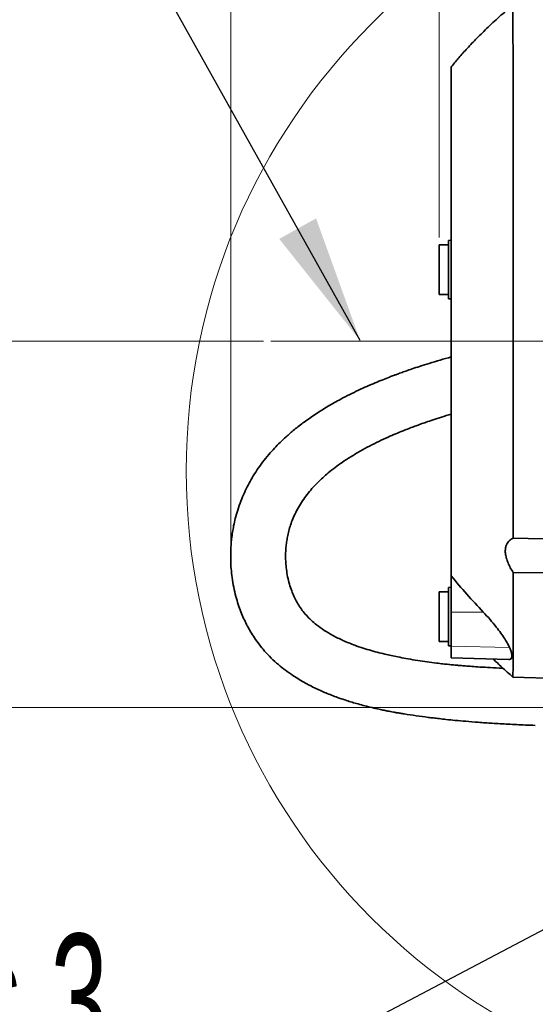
# Model space of a CAD drawing. Header units: millimetres. Extents: x 0 to 12429, y 0 to 8400.
# Tile 95 of 133: x 6870 to 7152, y 4893 to 5430. Entities that reach past the tile are written whole.
import ezdxf

# ---------------------------------------------------------------- set-up
doc = ezdxf.new("R2010")
doc.units = ezdxf.units.MM
doc.header["$LTSCALE"] = 20
doc.header["$PDSIZE"] = -1
doc.linetypes.add('CENTERX2', pattern=[20.32, 12.7, -2.54, 2.54, -2.54])
doc.styles.add('SLDTEXTSTYLE0', font='TXT', dxfattribs={"width": 0.605})
doc.dimstyles.new('SLDDIMSTYLE1', dxfattribs={"dimtxt": 70, "dimasz": 70, "dimexe": 0, "dimexo": 0.0625, "dimgap": 17.5, "dimtad": 1, "dimdec": 0, "dimrnd": 1e-09, "dimzin": 12, "dimdsep": 46, "dimtxsty": 'SLDTEXTSTYLE0', "dimsah": 1, "dimcen": 0.09, "dimadec": 0, "dimazin": 3, "dimtfac": 1, "dimtofl": 0, "dimtmove": 0, "dimatfit": 3, "dimfxl": 1, "dimfrac": 2, "dimtolj": 1, "dimtzin": 12, "dimarcsym": 0})
doc.dimstyles.new('SLDDIMSTYLE2', dxfattribs={"dimtxt": 70, "dimasz": 70, "dimexe": 0, "dimexo": 0.0625, "dimgap": 17.5, "dimtad": 1, "dimdec": 1, "dimrnd": 1e-09, "dimzin": 12, "dimdsep": 46, "dimtxsty": 'SLDTEXTSTYLE0', "dimsah": 1, "dimcen": 0.09, "dimadec": 0, "dimazin": 3, "dimtfac": 1, "dimtmove": 0, "dimatfit": 0, "dimfxl": 1, "dimfrac": 2, "dimtolj": 1, "dimtzin": 12, "dimarcsym": 0})
doc.dimstyles.new('SLDDIMSTYLE3', dxfattribs={"dimtxt": 70, "dimasz": 70, "dimexe": 0, "dimexo": 0.0625, "dimgap": 17.5, "dimtad": 1, "dimdec": 1, "dimrnd": 1e-09, "dimzin": 12, "dimdsep": 46, "dimtxsty": 'SLDTEXTSTYLE0', "dimsah": 1, "dimcen": 0.09, "dimadec": 0, "dimazin": 3, "dimtfac": 1, "dimtofl": 0, "dimtmove": 0, "dimatfit": 3, "dimfxl": 1, "dimfrac": 2, "dimtolj": 1, "dimtzin": 12, "dimarcsym": 0})
doc.dimstyles.new('SLDDIMSTYLE5', dxfattribs={"dimtxt": 0.18, "dimasz": 70, "dimexe": 0, "dimexo": 0.0625, "dimgap": 0, "dimtad": 0, "dimtih": 1, "dimtoh": 1, "dimdec": 0, "dimrnd": 1e-09, "dimzin": 0, "dimdsep": 46, "dimtxsty": 'Standard', "dimsah": 1, "dimcen": 0.09, "dimadec": 0, "dimazin": 0, "dimtfac": 70, "dimtdec": 0, "dimtofl": 0, "dimtmove": 0, "dimatfit": 3, "dimfxl": 1, "dimfrac": 2, "dimtolj": 1, "dimtzin": 0, "dimarcsym": 0})

# ---------------------------------------------------------------- blocks, each defined once
blk = doc.blocks.new('_D_1')
at = {"color": 7, "linetype": 'Continuous', "lineweight": 0}
for p, q in [((7177, 5439.98), (5750, 5439.98)), ((5780, 5439.98), (5780, 3139.58)), ((6707.41, 3139.58), (5750, 3139.58))]:
    blk.add_line(p, q, dxfattribs=at)
at = {"color": 7, "linetype": 'Continuous', "lineweight": 18}
for points in [[(5780, 5439.98), (5770, 5369.98), (5790, 5369.98)], [(5780, 3139.58), (5790, 3209.58), (5770, 3209.58)]]:
    blk.add_solid(points, dxfattribs=at)
at = {"color": 7, "linetype": 'Continuous', "lineweight": 18, "insert": (5689.77, 4255.07), "char_height": 70, "attachment_point": 1, "rotation": 90, "style": 'SLDTEXTSTYLE0'}
blk.add_mtext('*)', dxfattribs=at)
blk = doc.blocks.new('_D_2')
at = {"color": 7, "linetype": 'Continuous', "lineweight": 0}
for p, q in [((6985.62, 5141.86), (6985.62, 5895.37)), ((8769.5, 5357.58), (8769.5, 5895.37)), ((6985.62, 5865.37), (8769.5, 5865.37))]:
    blk.add_line(p, q, dxfattribs=at)
at = {"color": 7, "linetype": 'Continuous', "lineweight": 18}
for points in [[(6985.62, 5865.37), (7055.62, 5855.37), (7055.62, 5875.37)], [(8769.5, 5865.37), (8699.5, 5875.37), (8699.5, 5855.37)]]:
    blk.add_solid(points, dxfattribs=at)
at = {"color": 7, "linetype": 'Continuous', "lineweight": 18, "insert": (7842.85, 5955.61), "char_height": 70, "attachment_point": 1, "style": 'SLDTEXTSTYLE0'}
blk.add_mtext('*)', dxfattribs=at)
blk = doc.blocks.new('_D_3')
at = {"color": 7, "linetype": 'Continuous', "lineweight": 0}
for p, q in [((5920, 5254.58), (5920, 5374.58)), ((7003.59, 5254.58), (5890, 5254.58)), ((5920, 5054.58), (5920, 5254.58)), ((7383, 5054.58), (5890, 5054.58)), ((5920, 5054.58), (5920, 4934.58))]:
    blk.add_line(p, q, dxfattribs=at)
at = {"color": 7, "linetype": 'Continuous', "lineweight": 18}
for points in [[(5920, 5254.58), (5930, 5324.58), (5910, 5324.58)], [(5920, 5054.58), (5910, 4984.58), (5930, 4984.58)]]:
    blk.add_solid(points, dxfattribs=at)
at = {"color": 7, "linetype": 'Continuous', "lineweight": 18, "insert": (5829.77, 5074.37), "char_height": 70, "attachment_point": 1, "rotation": 90, "style": 'SLDTEXTSTYLE0'}
blk.add_mtext('200', dxfattribs=at)
blk = doc.blocks.new('_D_4')
at = {"color": 7, "linetype": 'Continuous', "lineweight": 0}
for p, q in [((7383, 5054.58), (5890, 5054.58)), ((5920, 3919.58), (5920, 5054.58)), ((7383, 3919.58), (5890, 3919.58))]:
    blk.add_line(p, q, dxfattribs=at)
at = {"color": 7, "linetype": 'Continuous', "lineweight": 18}
for points in [[(5920, 5054.58), (5910, 4984.58), (5930, 4984.58)], [(5920, 3919.58), (5930, 3989.58), (5910, 3989.58)]]:
    blk.add_solid(points, dxfattribs=at)
at = {"color": 7, "linetype": 'Continuous', "lineweight": 18, "insert": (5829.77, 4452.37), "char_height": 70, "attachment_point": 1, "rotation": 90, "style": 'SLDTEXTSTYLE0'}
blk.add_mtext('*)', dxfattribs=at)
blk = doc.blocks.new('_D_9')
at = {"color": 7, "linetype": 'Continuous', "lineweight": 0}
for p, q in [((7387, 5050.58), (7387, 2869.58)), ((7067, 3042.78), (7067, 2869.58)), ((7387, 2899.58), (7067, 2899.58))]:
    blk.add_line(p, q, dxfattribs=at)
at = {"color": 7, "linetype": 'Continuous', "lineweight": 18}
for points in [[(7067, 2899.58), (7137, 2889.58), (7137, 2909.58)], [(7387, 2899.58), (7317, 2909.58), (7317, 2889.58)]]:
    blk.add_solid(points, dxfattribs=at)
at = {"color": 7, "linetype": 'Continuous', "lineweight": 18, "insert": (7146.79, 2989.81), "char_height": 70, "attachment_point": 1, "style": 'SLDTEXTSTYLE0'}
blk.add_mtext('320', dxfattribs=at)
blk = doc.blocks.new('_D_11')
at = {"color": 7, "linetype": 'Continuous', "lineweight": 0}
for p, q in [((7099.5, 5311.08), (7099.5, 5755.37)), ((8769.5, 5357.58), (8769.5, 5755.37)), ((8769.5, 5725.37), (7099.5, 5725.37))]:
    blk.add_line(p, q, dxfattribs=at)
at = {"color": 7, "linetype": 'Continuous', "lineweight": 18}
for points in [[(7099.5, 5725.37), (7169.5, 5715.37), (7169.5, 5735.37)], [(8769.5, 5725.37), (8699.5, 5735.37), (8699.5, 5715.37)]]:
    blk.add_solid(points, dxfattribs=at)
at = {"color": 7, "linetype": 'Continuous', "lineweight": 18, "insert": (7899.79, 5815.61), "char_height": 70, "attachment_point": 1, "style": 'SLDTEXTSTYLE0'}
blk.add_mtext('*)', dxfattribs=at)
blk = doc.blocks.new('SW_SYMBOL_MOD_CL')
at = {"color": 0, "linetype": 'Continuous', "lineweight": 0, "char_height": 15515, "attachment_point": 5, "style": 'SLDTEXTSTYLE0'}
for s, insert in [('C', (8000, 12000)), ('L', (12000, 6000))]:
    blk.add_mtext(s, dxfattribs=dict(at, insert=insert))
blk = doc.blocks.new('SW_NOTE_0_2')
at = {"color": 0, "linetype": 'Continuous', "lineweight": 0}
for p, q in [((-333.33, 0), (0, 0)), ((0, 0), (-333.33, 0)), ((-333.33, 0), (0, 0)), ((0, 0), (-333.33, 0)), ((-333.33, 0), (0, 0)), ((0, 0), (-333.33, 0))]:
    blk.add_line(p, q, dxfattribs=at)
at = {"color": 0, "linetype": 'Continuous', "lineweight": 0, "xscale": 0.004511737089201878, "yscale": 0.004511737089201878, "zscale": 0.004511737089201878}
blk.add_blockref('SW_SYMBOL_MOD_CL', (-331.53, 10.91), dxfattribs=at)
at = {"color": 0, "linetype": 'Continuous', "lineweight": 0, "insert": (-214.48, 91.03), "char_height": 70, "attachment_point": 1, "style": 'SLDTEXTSTYLE0'}
blk.add_mtext('Axis 3', dxfattribs=at)

msp = doc.modelspace()

# ---------------------------------------------------------------- linework, layer by layer
at = {"color": 7, "linetype": 'Continuous', "lineweight": 35}
for p, q in [((7106.001609, 5309.579774), (7104.501609, 5309.501162)), ((7104.501609, 5309.501162), (7104.501609, 5277.658385)), ((7104.501609, 5307.079774), (7099.501609, 5307.079774)), ((7099.501609, 5307.079774), (7099.501609, 5280.079774)), ((7099.501609, 5280.079774), (7104.501609, 5280.079774)), ((7104.501609, 5277.658385), (7106.001609, 5277.579774)), ((7139.891434, 5146.995892), (7180.001609, 5146.090126)), ((7106.001609, 5106.670826), (7106.001609, 5126.498846)), ((7176.001609, 5127.912077), (7139.880987, 5128.32905)), ((7104.501609, 5117.728954), (7099.501609, 5117.728954)), ((7099.501609, 5117.728954), (7099.501609, 5090.728954)), ((7106.001609, 5120.228954), (7104.501609, 5120.150343)), ((7104.501609, 5120.150343), (7104.501609, 5088.307566)), ((7106.001609, 5088.068572), (7106.001609, 5106.670826)), ((7099.501609, 5090.728954), (7104.501609, 5090.728954)), ((7104.501609, 5088.307566), (7106.001609, 5088.228954)), ((7106.001609, 5081.66982), (7106.001609, 5088.068572)), ((7106.001609, 5081.640985), (7106.001609, 5081.66982)), ((7106.001609, 5081.640985), (7137.507047, 5080.815986)), ((7137.508796, 5080.882763), (7137.908481, 5080.835456)), ((7139.783708, 5071.159102), (7180.001609, 5070.105959))]:
    msp.add_line(p, q, dxfattribs=at)
at = {"color": 7, "linetype": 'CENTERX2', "lineweight": 18}
msp.add_line((7007.59451, 5254.579774), (8797.693912, 5254.579774), dxfattribs=at)
at = {"color": 8, "linetype": 'Continuous', "lineweight": 18}
for p, q in [((7106.001609, 5106.670826), (7123.564122, 5106.710908)), ((7106.001609, 5088.068572), (7137.940962, 5087.400599)), ((7106.001609, 5081.66982), (7137.908481, 5080.835456))]:
    msp.add_line(p, q, dxfattribs=at)
at = {"color": 7, "linetype": 'Continuous', "lineweight": 18}
msp.add_circle((7306.148775, 5183.703577), 344.814932, dxfattribs=at)
at = {"color": 7, "linetype": 'Continuous', "lineweight": 35}
for points, knots in [([(7139.705304, 5437.97153), (7137.237384, 5435.853559), (7132.376836, 5431.682233), (7125.59702, 5425.375444), (7119.538907, 5419.38644), (7114.335162, 5413.870386), (7109.879851, 5408.845655), (7107.238944, 5405.600245), (7106.001609, 5404.079684)], [0, 0, 0, 0, 0.2043016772, 0.4023703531, 0.5793588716, 0.7369919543, 0.876773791, 1, 1, 1, 1]), ([(7139.719688, 5437.953231), (7139.724767, 5437.867449), (7139.735354, 5437.688649), (7139.750528, 5435.836205), (7139.767886, 5432.727088), (7139.781819, 5428.303491), (7139.797173, 5422.694896), (7139.811528, 5415.917924), (7139.823952, 5407.917269), (7139.837397, 5398.811379), (7139.847483, 5388.766906), (7139.858198, 5377.791433), (7139.86775, 5365.824817), (7139.87519, 5353.056447), (7139.884112, 5339.710162), (7139.889771, 5325.773253), (7139.895608, 5311.190114), (7139.901014, 5296.199016), (7139.903544, 5281.055707), (7139.907115, 5265.728759), (7139.907812, 5250.17331), (7139.908193, 5234.649513), (7139.908552, 5219.416267), (7139.90582, 5204.426823), (7139.904489, 5189.652567), (7139.902011, 5177.503192), (7139.898283, 5167.952432), (7139.896224, 5160.781784), (7139.894435, 5153.766315), (7139.892435, 5149.2527), (7139.891434, 5146.995892)], [0, 0, 0, 0, 0.0348860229, 0.0727149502, 0.1116429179, 0.150570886, 0.1883990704, 0.2262272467, 0.2651543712, 0.3040814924, 0.341910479, 0.3797394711, 0.4186674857, 0.4575955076, 0.4954244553, 0.5332534, 0.5721813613, 0.6111093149, 0.6489380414, 0.6867667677, 0.725694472, 0.7646221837, 0.8024516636, 0.8402811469, 0.8792096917, 0.9181382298, 0.9385207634, 0.9589032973, 0.9794516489, 1, 1, 1, 1]), ([(7106.001609, 5404.007146), (7106.001609, 5403.965963), (7106.001609, 5403.877408), (7106.001609, 5402.457891), (7106.001609, 5400.039306), (7106.001609, 5396.524227), (7106.001609, 5391.994567), (7106.001609, 5386.527987), (7106.001609, 5380.150135), (7106.001609, 5372.808104), (7106.001609, 5364.612551), (7106.001609, 5355.712499), (7106.001609, 5346.107126), (7106.001609, 5335.751817), (7106.001609, 5324.813407), (7106.001609, 5313.482048), (7106.001609, 5301.745918), (7106.001609, 5289.557224), (7106.001609, 5277.113851), (7106.001609, 5264.626762), (7106.001609, 5252.066639), (7106.001609, 5239.402921), (7106.001609, 5226.85149), (7106.001609, 5214.621223), (7106.001609, 5202.670613), (7106.001609, 5190.977229), (7106.001609, 5179.739547), (7106.001609, 5169.137869), (7106.001609, 5159.128868), (7106.001609, 5149.703096), (7106.001609, 5141.050366), (7106.001609, 5133.204962), (7106.001609, 5128.739401), (7106.001609, 5126.498846)], [0, 0, 0, 0, 0.0277937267, 0.059764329, 0.0917348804, 0.1246348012, 0.1575344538, 0.1894878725, 0.2214413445, 0.254322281, 0.2872034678, 0.3191766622, 0.3511498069, 0.3840526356, 0.4169551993, 0.4489074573, 0.4808597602, 0.5137393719, 0.5466192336, 0.5785935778, 0.6105678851, 0.6434720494, 0.6763759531, 0.7083270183, 0.7402781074, 0.7731564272, 0.8060350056, 0.8380097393, 0.8699844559, 0.9028890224, 0.9357933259, 0.9677848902, 1, 1, 1, 1]), ([(7106.001609, 5245.927221), (7104.022799, 5245.373546), (7099.998663, 5244.247584), (7094.278015, 5242.518983), (7089.14997, 5240.89428), (7084.908431, 5239.486268), (7081.480237, 5238.304895), (7079.007707, 5237.425732), (7077.316115, 5236.811643), (7076.01785, 5236.334488), (7074.389377, 5235.727672), (7071.907705, 5234.783963), (7068.520371, 5233.453949), (7064.409433, 5231.767055), (7059.965222, 5229.848876), (7055.340321, 5227.73999), (7050.556063, 5225.42449), (7044.994969, 5222.553548), (7038.705809, 5219.025358), (7032.037316, 5214.867569), (7025.899192, 5210.593516), (7020.550012, 5206.443418), (7016.19218, 5202.692206), (7012.607757, 5199.311286), (7009.43959, 5196.070717), (7006.234872, 5192.488592), (7003.007256, 5188.481986), (6999.994031, 5184.268804), (6997.364774, 5180.111127), (6995.071092, 5176.005036), (6992.999617, 5171.772395), (6991.090408, 5167.228204), (6989.446751, 5162.524958), (6988.170039, 5157.99896), (6987.260992, 5153.950173), (6986.610452, 5150.27448), (6986.134573, 5146.726351), (6985.802692, 5143.100196), (6985.61614, 5139.261338), (6985.603241, 5134.985137), (6985.833138, 5130.344785), (6986.365941, 5125.336918), (6987.209912, 5120.302179), (6988.35969, 5115.387094), (6989.695082, 5110.925192), (6991.135697, 5106.939584), (6992.652024, 5103.342486), (6994.264788, 5099.989777), (6996.041225, 5096.713567), (6998.078806, 5093.376784), (7000.487471, 5089.890287), (7003.382402, 5086.223587), (7006.805855, 5082.47524), (7010.56339, 5078.925957), (7014.509672, 5075.670095), (7018.362289, 5072.864208), (7022.094637, 5070.437826), (7025.562973, 5068.394427), (7028.879452, 5066.609411), (7032.139193, 5064.995993), (7035.281635, 5063.560758), (7038.412737, 5062.234269), (7041.573553, 5060.987985), (7045.091132, 5059.70097), (7048.550807, 5058.535399), (7051.986628, 5057.461576), (7055.28846, 5056.497176), (7058.939854, 5055.508431), (7062.784234, 5054.55145), (7066.331546, 5053.742361), (7069.202922, 5053.134179), (7071.261215, 5052.72082), (7072.937156, 5052.397061), (7074.545979, 5052.09683), (7076.330345, 5051.776437), (7078.305401, 5051.436489), (7081.842488, 5050.854427), (7086.877266, 5050.098491), (7092.18889, 5049.392518), (7096.362738, 5048.881053), (7099.689084, 5048.494345), (7103.656778, 5048.061959), (7108.529822, 5047.572333), (7114.333752, 5047.046725), (7121.078944, 5046.509115), (7128.766738, 5045.981919), (7137.387985, 5045.48816), (7145.239298, 5045.105707), (7150.214859, 5044.913324), (7152.001432, 5044.844244)], [0, 0, 0, 0, 0.0143971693, 0.0292782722, 0.0420159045, 0.0523094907, 0.0608642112, 0.0677017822, 0.0709342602, 0.0736510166, 0.0775351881, 0.0832869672, 0.0925457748, 0.1034905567, 0.1150810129, 0.1273054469, 0.1401542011, 0.1536195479, 0.1729664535, 0.1932092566, 0.212160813, 0.2293441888, 0.2448009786, 0.2563837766, 0.2674807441, 0.2800108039, 0.2941023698, 0.3082880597, 0.321573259, 0.3339919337, 0.3467679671, 0.3604635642, 0.3750032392, 0.3884816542, 0.4001404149, 0.4102394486, 0.4203945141, 0.43083716, 0.4415642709, 0.4535909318, 0.4678562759, 0.4818661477, 0.4974485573, 0.5124934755, 0.5260155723, 0.5380851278, 0.5492909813, 0.5597507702, 0.5700724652, 0.5811592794, 0.5930337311, 0.6060796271, 0.6203646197, 0.6352851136, 0.6488062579, 0.6626398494, 0.674463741, 0.6851882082, 0.6952537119, 0.704675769, 0.7141223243, 0.7224933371, 0.7312629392, 0.7404932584, 0.7513456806, 0.7592215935, 0.7679122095, 0.7774204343, 0.7877507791, 0.7976336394, 0.8045766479, 0.8095551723, 0.8131800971, 0.8171581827, 0.8215904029, 0.8264770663, 0.8318176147, 0.8477287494, 0.8633667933, 0.8703438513, 0.8777576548, 0.8872087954, 0.8987919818, 0.912485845, 0.9282660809, 0.9461028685, 0.9659573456, 0.9877763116, 1, 1, 1, 1]), ([(7134.44558, 5075.981797), (7134.248728, 5075.991435), (7131.875826, 5076.107617), (7127.648411, 5076.34891), (7122.150359, 5076.688319), (7117.625127, 5077.002698), (7114.032798, 5077.275623), (7111.250244, 5077.503827), (7109.106369, 5077.69031), (7107.013791, 5077.880941), (7104.53285, 5078.120136), (7101.412521, 5078.445455), (7097.482874, 5078.894823), (7092.864845, 5079.489688), (7087.699171, 5080.25251), (7082.696675, 5081.093683), (7078.187375, 5081.940124), (7074.260407, 5082.747224), (7070.527477, 5083.579574), (7066.58567, 5084.538483), (7062.317443, 5085.688477), (7057.876824, 5087.031104), (7052.654686, 5088.823694), (7047.064901, 5091.081374), (7041.485775, 5093.815126), (7036.625178, 5096.684997), (7032.685898, 5099.508327), (7029.508643, 5102.244401), (7026.919081, 5104.884728), (7024.70016, 5107.58497), (7022.729644, 5110.468023), (7021.029814, 5113.477709), (7019.538979, 5116.695179), (7018.249795, 5120.139021), (7017.147242, 5123.949596), (7016.320928, 5127.941801), (7015.820522, 5131.811086), (7015.59987, 5135.449017), (7015.606439, 5138.797075), (7015.799061, 5141.960483), (7016.136774, 5144.891784), (7016.643602, 5147.895447), (7017.345225, 5150.972201), (7018.317388, 5154.257255), (7019.56639, 5157.630829), (7021.169838, 5161.166471), (7023.13529, 5164.774136), (7025.396229, 5168.279001), (7027.931266, 5171.658794), (7030.552578, 5174.718848), (7033.232905, 5177.514316), (7035.966402, 5180.110803), (7039.078217, 5182.816181), (7042.614301, 5185.611448), (7046.705698, 5188.551127), (7051.245073, 5191.518784), (7056.231988, 5194.479457), (7061.395524, 5197.278354), (7066.500453, 5199.826813), (7071.269648, 5202.036517), (7075.662941, 5203.947528), (7079.504524, 5205.531503), (7082.757819, 5206.812331), (7085.139678, 5207.717941), (7086.776804, 5208.326565), (7088.072695, 5208.801261), (7089.899902, 5209.460913), (7092.614842, 5210.416899), (7096.417746, 5211.704797), (7100.957966, 5213.179769), (7104.258679, 5214.18225), (7106.001609, 5214.711606)], [0, 0, 0, 0, 0.00173972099, 0.02097102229, 0.03753243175, 0.05065075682, 0.0613749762, 0.06970936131, 0.07566398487, 0.08073768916, 0.08877316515, 0.09837224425, 0.10945003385, 0.12514379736, 0.14135580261, 0.15796795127, 0.17271979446, 0.18485473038, 0.19633761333, 0.2097146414, 0.22463211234, 0.24041289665, 0.2569842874, 0.28229059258, 0.30553026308, 0.32689284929, 0.3481329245, 0.36524064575, 0.38201849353, 0.39848614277, 0.41458512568, 0.43163060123, 0.44762338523, 0.46516150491, 0.4837648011, 0.50331082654, 0.5217546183, 0.53779185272, 0.55381246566, 0.56786114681, 0.58113290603, 0.59390702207, 0.6088355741, 0.62331429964, 0.63914909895, 0.65556889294, 0.6725905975, 0.69013309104, 0.70612571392, 0.72237203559, 0.73620567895, 0.74904452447, 0.76278718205, 0.77937415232, 0.79548362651, 0.81379913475, 0.83343780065, 0.85240178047, 0.87057700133, 0.88790235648, 0.90203044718, 0.91542298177, 0.92651100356, 0.93435473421, 0.9389048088, 0.94256368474, 0.94700477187, 0.9566854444, 0.96884438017, 0.98354838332, 1, 1, 1, 1]), ([(7139.880987, 5128.32905), (7139.354287, 5129.185665), (7138.301494, 5130.897908), (7137.025913, 5133.568412), (7136.089699, 5136.245348), (7135.603239, 5138.72215), (7135.576162, 5140.881917), (7135.898127, 5142.650698), (7136.523523, 5144.109251), (7137.397239, 5145.317502), (7138.514715, 5146.309234), (7139.432418, 5146.766951), (7139.891434, 5146.995892)], [0, 0, 0, 0, 0.1101612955, 0.2201957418, 0.3315417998, 0.4427345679, 0.5380697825, 0.6334325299, 0.7206864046, 0.8080046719, 0.9039678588, 1, 1, 1, 1]), ([(7123.564122, 5106.710908), (7120.556333, 5109.934799), (7114.53776, 5116.38579), (7108.847937, 5123.126709), (7106.001609, 5126.498846)], [0, 0, 0, 0, 0.4997512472, 1, 1, 1, 1]), ([(7139.880987, 5128.32905), (7139.878901, 5124.85501), (7139.87473, 5117.906929), (7139.865495, 5108.491207), (7139.858165, 5099.902676), (7139.849137, 5092.268437), (7139.838662, 5085.718715), (7139.829177, 5080.2567), (7139.816756, 5075.986234), (7139.806116, 5073.110522), (7139.795564, 5071.445241), (7139.787933, 5071.265577), (7139.784186, 5071.177374)], [0, 0, 0, 0, 0.098683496, 0.1973670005, 0.2987020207, 0.4000370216, 0.5024591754, 0.6048813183, 0.7102789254, 0.8156765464, 0.9095087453, 1, 1, 1, 1]), ([(7137.940962, 5087.400599), (7137.602853, 5088.111744), (7136.914653, 5089.559235), (7135.288259, 5092.226373), (7133.212792, 5095.248004), (7130.498922, 5098.804036), (7127.270652, 5102.692314), (7124.809958, 5105.360182), (7123.564122, 5106.710908)], [0, 0, 0, 0, 0.130605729, 0.265839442, 0.425170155, 0.5890927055, 0.7919599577, 1, 1, 1, 1]), ([(7137.908481, 5080.835456), (7138.227791, 5080.94364), (7138.875452, 5081.163071), (7139.277758, 5082.159888), (7139.218412, 5083.66537), (7138.744386, 5085.451745), (7138.176601, 5086.829013), (7137.940962, 5087.400599)], [0, 0, 0, 0, 0.20871384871, 0.42333828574, 0.63215602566, 0.84733968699, 1, 1, 1, 1]), ([(7129.013948, 5081.038385), (7129.138087, 5080.920333), (7129.88916, 5080.206088), (7131.450788, 5078.742027), (7133.886889, 5076.483303), (7136.714766, 5073.901656), (7138.748907, 5072.088564), (7139.773102, 5071.175667)], [0, 0, 0, 0, 0.0352046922, 0.2129978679, 0.4399572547, 0.7180168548, 1, 1, 1, 1])]:
    msp.add_open_spline(points, degree=3, knots=knots, dxfattribs=at)
at = {"color": 7, "linetype": 'Continuous', "lineweight": 0}
msp.add_point((6985.621903, 5137.860103), dxfattribs=at)

# ---------------------------------------------------------------- block references
msp.add_blockref('SW_NOTE_0_2', (6978.888889, 4840), dxfattribs=at)

# ---------------------------------------------------------------- dimensions: what is measured, and where the dimension line sits
at = {"color": 7, "linetype": 'Continuous', "lineweight": 18}
for base, p1, p2, dimstyle, picture, middle in [((8769.501609, 5865.374319), (6985.621903, 5137.860103), (8769.501609, 5353.579774), 'SLDDIMSTYLE1', '_D_2', (7877.561756, 5865.374319)), ((7099.501609, 5725.374319), (8769.501609, 5353.579774), (7099.501609, 5307.079774), 'SLDDIMSTYLE3', '_D_11', (7934.501609, 5725.374319)), ((7067.001609, 2899.579774), (7387.001609, 5054.579774), (7067.001609, 3046.777006), 'SLDDIMSTYLE3', '_D_9', (7227.001609, 2899.579774))]:
    dim = msp.add_linear_dim(base=base, p1=p1, p2=p2, dimstyle=dimstyle, dxfattribs=at)
    dim.commit()
    dim.dimension.update_dxf_attribs({"geometry": picture, "text_midpoint": middle, "dimtype": 160})
for base, p1, p2, dimstyle, picture, middle in [((5780.001584, 3139.579774), (7181.001609, 5439.97503), (6711.410047, 3139.579774), 'SLDDIMSTYLE1', '_D_1', (5780.001584, 4289.777402)), ((5920.001584, 5254.579774), (7387.001609, 5054.579774), (7007.59451, 5254.579774), 'SLDDIMSTYLE2', '_D_3', (5920.001584, 5154.579774)), ((5920.001584, 5054.579774), (7387.001609, 3919.579774), (7387.001609, 5054.579774), 'SLDDIMSTYLE3', '_D_4', (5920.001584, 4487.079774))]:
    dim = msp.add_linear_dim(base=base, p1=p1, p2=p2, angle=90, dimstyle=dimstyle, dxfattribs=at)
    dim.commit()
    dim.dimension.update_dxf_attribs({"geometry": picture, "text_midpoint": middle, "dimtype": 160})

# ---------------------------------------------------------------- leaders
at = {"color": 7, "linetype": 'Continuous', "lineweight": 0}
for points in [[(7056.355122, 5254.844616), (6883.333333, 5564.444444)], [(7387.001609, 5054.579774), (6978.888889, 4840)]]:
    msp.add_leader(points, dimstyle='SLDDIMSTYLE5', dxfattribs=at)

doc.saveas('drawing.dxf')
